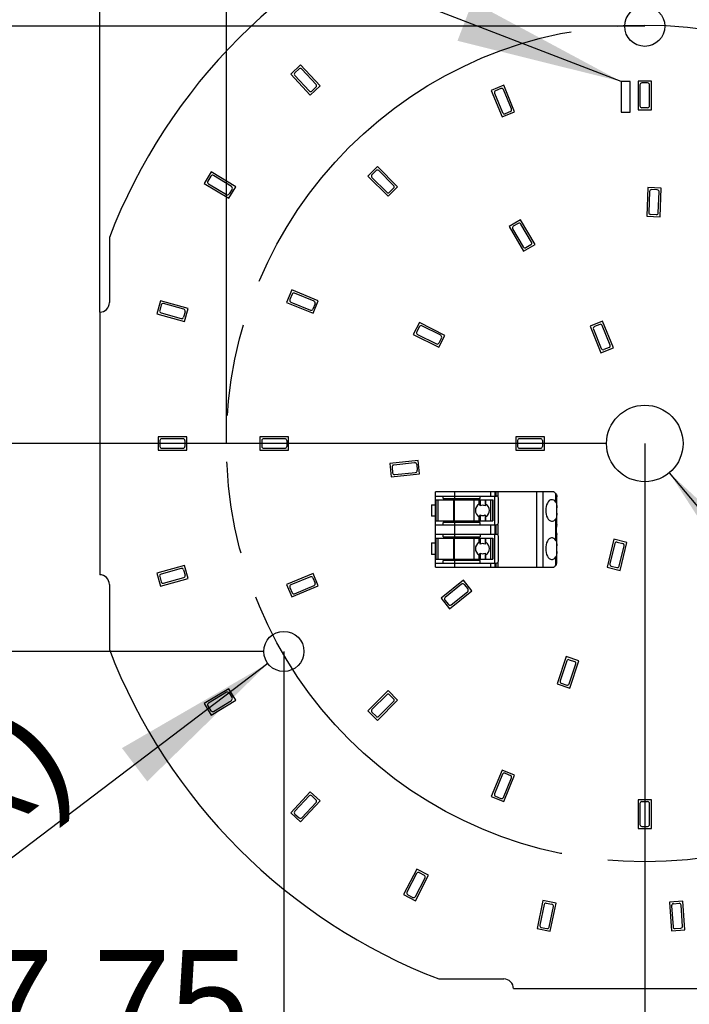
# Model space of a CAD drawing. Header units: millimetres. Extents: x 0 to 210, y 0 to 297.
# Tile 5 of 15: x 77 to 91, y 145 to 166. Entities that reach past the tile are written whole.
import ezdxf
from ezdxf.enums import TextEntityAlignment as Align

# ---------------------------------------------------------------- set-up
doc = ezdxf.new("R2010")
doc.units = ezdxf.units.MM
doc.header["$LTSCALE"] = 19.36
doc.linetypes.add('PHANTOM', pattern=[0.8, 0.45, -0.05, 0.1, -0.05, 0.1, -0.05])
doc.layers.get('0').update_dxf_attribs({"linetype": 'CONTINUOUS'})
for name, color, linetype in [('DEFAULT_3', 7, 'PHANTOM'), ('Z_DIM_2D', 7, 'CONTINUOUS'), ('Z_NOTICE', 7, 'CONTINUOUS')]:
    doc.layers.add(name, color=color, linetype=linetype)
doc.styles.get("Standard").update_dxf_attribs({"font": 'txt', "width": 0.7})
doc.styles.add('TEXTSTYLE_3', font='helveticaneueltw1g-ltcn.otf')
doc.styles.add('TEXTSTYLE_4', font='gdt', dxfattribs={"width": 0.7})
doc.dimstyles.new('DIMSTYLE_1', dxfattribs={"dimtxt": 2.1, "dimasz": 3.5, "dimexe": 1.5, "dimexo": 0, "dimgap": 0.525, "dimtad": 1, "dimdec": 3, "dimlfac": 5, "dimdsep": 46, "dimtxsty": 'TEXTSTYLE_3', "dimblk": '_FILLED', "dimblk1": '_FILLED', "dimblk2": '_FILLED', "dimcen": 0.09, "dimclrt": 5, "dimadec": 0, "dimazin": 0, "dimtol": 1, "dimtp": 0.4, "dimtm": 0.4, "dimtfac": 1, "dimtdec": 3, "dimtofl": 0, "dimtmove": 0, "dimatfit": 3, "dimldrblk": '_FILLED', "dimfxl": 0, "dimtolj": 1, "dimarcsym": 0})
doc.dimstyles.new('DIMSTYLE_2', dxfattribs={"dimtxt": 2.1, "dimasz": 3.5, "dimexe": 1.5, "dimexo": 0, "dimgap": 0.525, "dimtad": 1, "dimdec": 3, "dimlfac": 5, "dimdsep": 46, "dimtxsty": 'TEXTSTYLE_3', "dimblk": '_FILLED', "dimblk1": '_FILLED', "dimblk2": '_FILLED', "dimcen": 0.09, "dimclrt": 5, "dimadec": 0, "dimazin": 0, "dimtp": 0.3, "dimtm": 0.3, "dimtfac": 1, "dimtdec": 3, "dimtofl": 0, "dimtmove": 0, "dimatfit": 3, "dimldrblk": '_FILLED', "dimfxl": 0, "dimtolj": 1, "dimarcsym": 0})
doc.dimstyles.new('DIMSTYLE_5', dxfattribs={"dimtxt": 2.1, "dimasz": 3.5, "dimexe": 1.5, "dimexo": 0, "dimgap": 0.525, "dimtad": 1, "dimlfac": 5, "dimdsep": 46, "dimtxsty": 'TEXTSTYLE_3', "dimblk": '_FILLED', "dimblk1": '_FILLED', "dimblk2": '_FILLED', "dimcen": 0.09, "dimclrt": 5, "dimadec": 0, "dimazin": 0, "dimtp": 0.3, "dimtm": 0.3, "dimtfac": 1, "dimtofl": 0, "dimtmove": 0, "dimatfit": 3, "dimldrblk": '_FILLED', "dimfxl": 0, "dimtolj": 1, "dimarcsym": 0})
doc.dimstyles.new('DIMSTYLE_6', dxfattribs={"dimtxt": 2.1, "dimasz": 3.5, "dimexe": 1.5, "dimexo": 0, "dimtad": 1, "dimdec": 3, "dimlfac": 5, "dimdsep": 46, "dimtxsty": 'TEXTSTYLE_3', "dimblk": '_FILLED', "dimblk1": '_FILLED', "dimblk2": '_FILLED', "dimcen": 0.09, "dimclrt": 5, "dimadec": 0, "dimazin": 0, "dimtp": 0.1, "dimtm": 0.1, "dimtfac": 1, "dimtdec": 3, "dimtmove": 0, "dimatfit": 2, "dimldrblk": '_FILLED', "dimfxl": 0, "dimtolj": 1, "dimarcsym": 0})
doc.dimstyles.new('DIMSTYLE_7', dxfattribs={"dimtxt": 2.1, "dimasz": 3.5, "dimexe": 1.5, "dimexo": 0, "dimtad": 1, "dimdec": 3, "dimlfac": 5, "dimdsep": 46, "dimtxsty": 'TEXTSTYLE_3', "dimblk": '_FILLED', "dimblk1": '_FILLED', "dimblk2": '_FILLED', "dimcen": 0.09, "dimclrt": 5, "dimadec": 0, "dimazin": 0, "dimtp": 0.2, "dimtm": 0.2, "dimtfac": 1, "dimtdec": 3, "dimtmove": 0, "dimatfit": 2, "dimldrblk": '_FILLED', "dimfxl": 0, "dimtolj": 1, "dimarcsym": 0})
doc.dimstyles.new('DIMSTYLE_8', dxfattribs={"dimtxt": 2.1, "dimasz": 3.5, "dimexe": 1.5, "dimexo": 0, "dimtad": 1, "dimdec": 3, "dimlfac": 5, "dimdsep": 46, "dimtxsty": 'TEXTSTYLE_3', "dimblk": '_FILLED', "dimblk1": '_FILLED', "dimblk2": '_FILLED', "dimcen": 0.09, "dimclrt": 5, "dimadec": 0, "dimazin": 0, "dimtp": 0.3, "dimtm": 0.3, "dimtfac": 1, "dimtdec": 3, "dimtmove": 0, "dimatfit": 2, "dimldrblk": '_FILLED', "dimfxl": 0, "dimtolj": 1, "dimarcsym": 0})
doc.dimstyles.new('DIMSTYLE_9', dxfattribs={"dimtxt": 2.1, "dimasz": 3.5, "dimexe": 1.5, "dimexo": 0, "dimgap": 0.525, "dimtad": 1, "dimdec": 3, "dimdsep": 46, "dimtxsty": 'TEXTSTYLE_3', "dimblk": '_FILLED', "dimblk1": '_FILLED', "dimblk2": '_FILLED', "dimcen": 0.09, "dimclrt": 5, "dimadec": 0, "dimazin": 0, "dimtp": 0.2, "dimtm": 0.2, "dimtfac": 1, "dimtdec": 3, "dimtofl": 0, "dimtmove": 0, "dimatfit": 3, "dimldrblk": '_FILLED', "dimfxl": 0, "dimtolj": 1, "dimarcsym": 0})
doc.dimstyles.get("Standard").update_dxf_attribs({"dimtxt": 3.5, "dimasz": 3.5, "dimexe": 1.5, "dimexo": 0, "dimtad": 1, "dimdec": 3, "dimdsep": 46, "dimtxsty": 'Standard', "dimblk": '_FILLED', "dimblk1": '_FILLED', "dimblk2": '_FILLED', "dimcen": 0.09, "dimclrt": 5, "dimadec": 0, "dimazin": 0, "dimtol": 1, "dimtp": 0.001, "dimtm": 0.001, "dimtfac": 1, "dimtdec": 3, "dimtofl": 0, "dimtmove": 0, "dimatfit": 3, "dimldrblk": '_FILLED', "dimfxl": 0, "dimtolj": 1, "dimarcsym": 0})

# ---------------------------------------------------------------- blocks, each defined once
blk = doc.blocks.new('*D2')
at = {"layer": 'Z_DIM_2D', "color": 2, "linetype": 'Continuous'}
for p, q in [((78.323, 159.51), (78.323, 176.923)), ((101.123, 159.51), (101.123, 176.923)), ((78.323, 175.423), (89.723, 175.423)), ((101.123, 175.423), (89.723, 175.423))]:
    blk.add_line(p, q, dxfattribs=at)
at = {"layer": 'Z_DIM_2D', "color": 5, "linetype": 'Continuous'}
for s, height, style, p in [('114', 2.1, 'TEXTSTYLE_3', (87.632, 175.948)), ('`', 1.47, 'TEXTSTYLE_4', (90.605, 176.263)), ('0.4', 1.47, 'TEXTSTYLE_3', (92.696, 176.263))]:
    blk.add_text(s, height=height, dxfattribs=dict(at, style=style)).set_placement(p, align=Align.CENTER)
blk = doc.blocks.new('_FILLED')
at = {"color": 0, "linetype": 'ByBlock'}
blk.add_solid([(0, 0), (-1, 0.125), (-1, -0.125)], dxfattribs=at)
blk = doc.blocks.new('_NONE')
blk = doc.blocks.new('*D4')
at = {"layer": 'Z_DIM_2D', "color": 2, "linetype": 'Continuous'}
for p, q in [((82.173, 152.415), (82.173, 137.34)), ((97.273, 152.415), (97.273, 137.34)), ((82.173, 138.84), (89.723, 138.84)), ((97.273, 138.84), (89.723, 138.84))]:
    blk.add_line(p, q, dxfattribs=at)
at = {"layer": 'Z_DIM_2D', "color": 5, "linetype": 'Continuous', "style": 'TEXTSTYLE_3'}
blk.add_text('75.5', height=2.1, dxfattribs=at).set_placement((89.723, 139.365), align=Align.CENTER)
blk = doc.blocks.new('*D5')
at = {"layer": 'Z_DIM_2D', "color": 2, "linetype": 'Continuous'}
for p, q in [((89.723, 156.765), (89.723, 142.047)), ((82.173, 152.415), (82.173, 142.047)), ((85.948, 143.547), (75.096, 143.547)), ((82.173, 143.547), (85.948, 143.547)), ((89.723, 143.547), (85.948, 143.547))]:
    blk.add_line(p, q, dxfattribs=at)
at = {"layer": 'Z_DIM_2D', "color": 5, "linetype": 'Continuous', "style": 'TEXTSTYLE_3'}
blk.add_text('37.75', height=2.1, dxfattribs=at).set_placement((81.443, 144.072), align=Align.RIGHT)
blk = doc.blocks.new('*D8')
at = {"layer": 'Z_DIM_2D', "color": 2, "linetype": 'Continuous'}
for p, q in [((89.723, 165.49), (73.281, 165.49)), ((74.781, 165.49), (74.781, 161.127)), ((74.781, 156.765), (74.781, 161.127)), ((88.923, 156.765), (73.281, 156.765))]:
    blk.add_line(p, q, dxfattribs=at)
at = {"layer": 'Z_DIM_2D', "color": 5, "linetype": 'Continuous', "style": 'TEXTSTYLE_3'}
blk.add_text('43.63', height=2.1, rotation=90, dxfattribs=at).set_placement((74.256, 161.127), align=Align.CENTER)
blk = doc.blocks.new('*D9')
at = {"layer": 'Z_DIM_2D', "color": 2, "linetype": 'Continuous'}
for p, q in [((89.723, 165.49), (69.175, 165.49)), ((70.675, 165.49), (70.675, 158.952)), ((70.675, 152.415), (70.675, 158.952)), ((81.753, 152.415), (69.175, 152.415))]:
    blk.add_line(p, q, dxfattribs=at)
at = {"layer": 'Z_DIM_2D', "color": 5, "linetype": 'Continuous', "style": 'TEXTSTYLE_3'}
blk.add_text('65.38', height=2.1, rotation=90, dxfattribs=at).set_placement((70.15, 158.952), align=Align.CENTER)
blk = doc.blocks.new('*D10')
at = {"layer": 'Z_DIM_2D', "color": 2, "linetype": 'Continuous'}
blk.add_line((81.839, 152.161), (69.554, 142.837), dxfattribs=at)
at = {"layer": 'Z_DIM_2D', "color": 2, "linetype": 'Continuous', "xscale": 3.5, "yscale": 3.5, "zscale": 3.5, "rotation": 37.1995120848}
blk.add_blockref('_FILLED', (81.839, 152.161), dxfattribs=at)
at = {"layer": 'Z_DIM_2D', "color": 5, "linetype": 'Continuous'}
for s, style, p in [(' (3x)', 'TEXTSTYLE_3', (77.864, 149.803)), ('4.2', 'TEXTSTYLE_3', (74.276, 147.079)), ('n', 'TEXTSTYLE_4', (71.467, 144.948))]:
    blk.add_text(s, height=2.1, rotation=37.1995, dxfattribs=dict(at, style=style)).set_placement(p, align=Align.RIGHT)
blk = doc.blocks.new('*D11')
at = {"layer": 'Z_DIM_2D', "color": 2, "linetype": 'Continuous'}
blk.add_line((90.237, 156.152), (103.46, 140.363), dxfattribs=at)
at = {"layer": 'Z_DIM_2D', "color": 2, "linetype": 'Continuous', "xscale": 3.5, "yscale": 3.5, "zscale": 3.5, "rotation": 129.9457228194}
blk.add_blockref('_FILLED', (90.237, 156.152), dxfattribs=at)
at = {"layer": 'Z_DIM_2D', "color": 5, "linetype": 'Continuous'}
for s, style, p in [('n', 'TEXTSTYLE_4', (101.159, 143.928)), ('8', 'TEXTSTYLE_3', (102.957, 141.781))]:
    blk.add_text(s, height=2.1, rotation=-50.0543, dxfattribs=dict(at, style=style)).set_placement(p)
blk = doc.blocks.new('*D12')
at = {"layer": 'Z_DIM_2D', "color": 2, "linetype": 'Continuous'}
blk.add_line((100.258, 151.019), (109.879, 145.773), dxfattribs=at)
at = {"layer": 'Z_DIM_2D', "color": 2, "linetype": 'Continuous', "xscale": 3.5, "yscale": 3.5, "zscale": 3.5, "rotation": 151.3938922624}
blk.add_blockref('_FILLED', (100.258, 151.019), dxfattribs=at)
at = {"layer": 'Z_DIM_2D', "color": 5, "linetype": 'Continuous'}
for s, style, p in [('n', 'TEXTSTYLE_4', (103.958, 149.6)), ('120', 'TEXTSTYLE_3', (106.416, 148.259))]:
    blk.add_text(s, height=2.1, rotation=-28.6061, dxfattribs=dict(at, style=style)).set_placement(p)
blk = doc.blocks.new('*D13')
at = {"layer": 'Z_DIM_2D', "color": 2, "linetype": 'Continuous'}
for p, q in [((80.973, 156.766), (80.976, 172.223)), ((98.473, 156.763), (98.476, 172.22)), ((80.975, 170.723), (89.725, 170.722)), ((98.475, 170.72), (89.725, 170.722))]:
    blk.add_line(p, q, dxfattribs=at)
at = {"layer": 'Z_DIM_2D', "color": 5, "linetype": 'Continuous'}
for s, style, p in [('87.25', 'TEXTSTYLE_3', (91.125, 171.247)), ('n', 'TEXTSTYLE_4', (86.552, 171.247))]:
    blk.add_text(s, height=2.1, dxfattribs=dict(at, style=style)).set_placement(p, align=Align.CENTER)

msp = doc.modelspace()

# ---------------------------------------------------------------- linework, layer by layer
at = {"color": 7, "linetype": 'Continuous'}
for p, q in [((82.52218, 164.68036), (82.31754, 164.48924)), ((82.93171, 164.24185), (82.52218, 164.68036)), ((82.31754, 164.48924), (82.72708, 164.05074)), ((89.22818, 164.33485), (89.22818, 163.69485)), ((89.41818, 164.33485), (89.22818, 164.33485)), ((89.41818, 163.69485), (89.41818, 164.33485)), ((89.58318, 164.34485), (89.58318, 163.74485)), ((89.86318, 164.34485), (89.58318, 164.34485)), ((89.86318, 163.74485), (89.86318, 164.34485)), ((82.72708, 164.05074), (82.93171, 164.24185)), ((86.77192, 164.25566), (86.51323, 164.14851)), ((86.51323, 164.14851), (86.74284, 163.59418)), ((87.00153, 163.70133), (86.77192, 164.25566)), ((89.58318, 163.74485), (89.86318, 163.74485)), ((86.74284, 163.59418), (87.00153, 163.70133)), ((89.22818, 163.69485), (89.41818, 163.69485)), ((84.12996, 162.55606), (83.93197, 162.35807)), ((84.55423, 162.13179), (84.12996, 162.55606)), ((80.65363, 162.44402), (80.50815, 162.20478)), ((81.16628, 162.13227), (80.65363, 162.44402)), ((83.93197, 162.35807), (84.35624, 161.9338)), ((80.50815, 162.20478), (81.0208, 161.89303)), ((81.0208, 161.89303), (81.16628, 162.13227)), ((84.35624, 161.9338), (84.55423, 162.13179)), ((89.78696, 162.11631), (89.76411, 161.51674)), ((90.06675, 162.10565), (89.78696, 162.11631)), ((90.04391, 161.50608), (90.06675, 162.10565)), ((87.12476, 161.44356), (86.88362, 161.30126)), ((87.4297, 160.92683), (87.12476, 161.44356)), ((89.76411, 161.51674), (90.04391, 161.50608)), ((86.88362, 161.30126), (87.18855, 160.78453)), ((78.52318, 161.07299), (78.52318, 159.71033)), ((87.18855, 160.78453), (87.4297, 160.92683)), ((82.33953, 159.97482), (82.23238, 159.71614)), ((82.89386, 159.74521), (82.33953, 159.97482)), ((79.59155, 159.74899), (79.51601, 159.47937)), ((80.16931, 159.58711), (79.59155, 159.74899)), ((82.23238, 159.71614), (82.78671, 159.48652)), ((82.78671, 159.48652), (82.89386, 159.74521)), ((78.32318, 159.51033), (78.32318, 154.01832)), ((79.51601, 159.47937), (80.09376, 159.3175)), ((80.09376, 159.3175), (80.16931, 159.58711)), ((85.00775, 159.29603), (84.88182, 159.04594)), ((85.54364, 159.02618), (85.00775, 159.29603)), ((88.84155, 159.3207), (88.58193, 159.21581)), ((88.58193, 159.21581), (88.8067, 158.6595)), ((89.06631, 158.76439), (88.84155, 159.3207)), ((84.88182, 159.04594), (85.41772, 158.7761)), ((85.41772, 158.7761), (85.54364, 159.02618)), ((88.8067, 158.6595), (89.06631, 158.76439)), ((79.54266, 156.90485), (79.54266, 156.62485)), ((80.14266, 156.90485), (79.54266, 156.90485)), ((80.14266, 156.62485), (80.14266, 156.90485)), ((81.67318, 156.90485), (81.67318, 156.62485)), ((82.27318, 156.90485), (81.67318, 156.90485)), ((82.27318, 156.62485), (82.27318, 156.90485)), ((87.02318, 156.90485), (87.02318, 156.62485)), ((87.62318, 156.90485), (87.02318, 156.90485)), ((87.62318, 156.62485), (87.62318, 156.90485)), ((79.54266, 156.62485), (80.14266, 156.62485)), ((81.67318, 156.62485), (82.27318, 156.62485)), ((87.02318, 156.62485), (87.62318, 156.62485)), ((84.98457, 156.40758), (84.38785, 156.34486)), ((84.38785, 156.34486), (84.41712, 156.06639)), ((85.01383, 156.12911), (84.98457, 156.40758)), ((84.41712, 156.06639), (85.01383, 156.12911)), ((85.34318, 154.17485), (85.34318, 155.75485)), ((87.81825, 155.75485), (85.34318, 155.75485)), ((85.26318, 155.48485), (85.26318, 155.24485)), ((85.26318, 155.48485), (85.34318, 155.48485)), ((85.34318, 155.66485), (86.62318, 155.66485)), ((85.36318, 155.58485), (86.5448, 155.58485)), ((85.40318, 155.14485), (85.40318, 155.58485)), ((85.50318, 155.61485), (85.50318, 155.66485)), ((85.50318, 155.61485), (86.28318, 155.61485)), ((86.15015, 155.58485), (86.15015, 155.14485)), ((86.25969, 155.4943), (86.25969, 155.58485)), ((86.28318, 155.61485), (86.28318, 155.66485)), ((86.28358, 155.58485), (86.28358, 155.45887)), ((86.38345, 155.58485), (86.38345, 155.45858)), ((86.399, 155.49165), (86.399, 155.58485)), ((86.5448, 155.14485), (86.5448, 155.58485)), ((86.58318, 155.66485), (86.58318, 155.06485)), ((86.66318, 155.10485), (86.66318, 155.62485)), ((87.88318, 155.07163), (87.88318, 155.6509)), ((86.28358, 155.27084), (86.28358, 155.14485)), ((86.38345, 155.27113), (86.38345, 155.14485)), ((85.34318, 155.24485), (85.26318, 155.24485)), ((85.34318, 155.06485), (86.62318, 155.06485)), ((85.36318, 155.14485), (86.5448, 155.14485)), ((85.50318, 155.06485), (85.50318, 155.11485)), ((86.28318, 155.11485), (85.50318, 155.11485)), ((86.25969, 155.14485), (86.25969, 155.23541)), ((86.28318, 155.06485), (86.28318, 155.11485)), ((86.399, 155.14485), (86.399, 155.23806)), ((85.34318, 154.86485), (86.62318, 154.86485)), ((85.50318, 154.81485), (85.50318, 154.86485)), ((86.28318, 154.86485), (86.28318, 154.81485)), ((86.58318, 154.86485), (86.58318, 154.26485)), ((87.88318, 154.27881), (87.88318, 154.85808)), ((85.26318, 154.68485), (85.26318, 154.44485)), ((85.26318, 154.68485), (85.34318, 154.68485)), ((85.36318, 154.78485), (86.5448, 154.78485)), ((85.40318, 154.34485), (85.40318, 154.78485)), ((85.50318, 154.81485), (86.28318, 154.81485)), ((86.15015, 154.78485), (86.15015, 154.34485)), ((86.25969, 154.6943), (86.25969, 154.78485)), ((86.28358, 154.78485), (86.28358, 154.65887)), ((86.38345, 154.78485), (86.38345, 154.65858)), ((86.399, 154.69165), (86.399, 154.78485)), ((86.5448, 154.34485), (86.5448, 154.78485)), ((86.66318, 154.30485), (86.66318, 154.82485)), ((89.0793, 154.7611), (88.93415, 154.17892)), ((89.35098, 154.69336), (89.0793, 154.7611)), ((89.20583, 154.11119), (89.35098, 154.69336)), ((85.34318, 154.44485), (85.26318, 154.44485)), ((86.28358, 154.47084), (86.28358, 154.34485)), ((86.38345, 154.47113), (86.38345, 154.34485)), ((85.34318, 154.26485), (86.62318, 154.26485)), ((85.36318, 154.34485), (86.5448, 154.34485)), ((85.50318, 154.26485), (85.50318, 154.31485)), ((86.28318, 154.31485), (85.50318, 154.31485)), ((86.25969, 154.34485), (86.25969, 154.43541)), ((86.28318, 154.26485), (86.28318, 154.31485)), ((86.399, 154.34485), (86.399, 154.43806)), ((80.09376, 154.21221), (79.51601, 154.05033)), ((79.51601, 154.05033), (79.59155, 153.78072)), ((80.16931, 153.94259), (80.09376, 154.21221)), ((82.7867, 154.04321), (82.23237, 153.8136)), ((82.89385, 153.78452), (82.7867, 154.04321)), ((85.34318, 154.17485), (87.81825, 154.17485)), ((88.93415, 154.17892), (89.20583, 154.11119)), ((79.59155, 153.78072), (80.16931, 153.94259)), ((85.92996, 153.90241), (85.46188, 153.52704)), ((86.10513, 153.68397), (85.92996, 153.90241)), ((78.52318, 153.81833), (78.52318, 152.45672)), ((82.23237, 153.8136), (82.33952, 153.55491)), ((82.33952, 153.55491), (82.89385, 153.78452)), ((85.63705, 153.3086), (86.10513, 153.68397)), ((85.46188, 153.52704), (85.63705, 153.3086)), ((88.07968, 152.30604), (87.88884, 151.7372)), ((88.34514, 152.21699), (88.07968, 152.30604)), ((88.1543, 151.64814), (88.34514, 152.21699)), ((81.0208, 151.63668), (80.50815, 151.32493)), ((81.16628, 151.39744), (81.0208, 151.63668)), ((84.35624, 151.5959), (83.93197, 151.17164)), ((84.55423, 151.39791), (84.35624, 151.5959)), ((87.88884, 151.7372), (88.1543, 151.64814)), ((80.65363, 151.08569), (81.16628, 151.39744)), ((84.12996, 150.97365), (84.55423, 151.39791)), ((80.50815, 151.32493), (80.65363, 151.08569)), ((83.93197, 151.17164), (84.12996, 150.97365)), ((86.74284, 149.93553), (86.51323, 149.3812)), ((87.00153, 149.82838), (86.74284, 149.93553)), ((86.77192, 149.27405), (87.00153, 149.82838)), ((82.72708, 149.47897), (82.31754, 149.04047)), ((82.93171, 149.28785), (82.72708, 149.47897)), ((86.51323, 149.3812), (86.77192, 149.27405)), ((89.86318, 149.31485), (89.58318, 149.31485)), ((89.58318, 149.31485), (89.58318, 148.71485)), ((89.86318, 148.71485), (89.86318, 149.31485)), ((82.52218, 148.84935), (82.93171, 149.28785)), ((82.31754, 149.04047), (82.52218, 148.84935)), ((89.58318, 148.71485), (89.86318, 148.71485)), ((84.95222, 147.86162), (84.67618, 147.32889)), ((85.20083, 147.7328), (84.95222, 147.86162)), ((84.92479, 147.20007), (85.20083, 147.7328)), ((84.67618, 147.32889), (84.92479, 147.20007)), ((87.59395, 147.20655), (87.47188, 146.6191)), ((87.86809, 147.14959), (87.59395, 147.20655)), ((87.74602, 146.56213), (87.86809, 147.14959)), ((90.51822, 147.1932), (90.23888, 147.17409)), ((90.23888, 147.17409), (90.27982, 146.57549)), ((90.55917, 146.5946), (90.51822, 147.1932)), ((87.47188, 146.6191), (87.74602, 146.56213)), ((90.27982, 146.57549), (90.55917, 146.5946)), ((85.41505, 145.56485), (86.77528, 145.56485)), ((86.97528, 145.36485), (92.57313, 145.36485))]:
    msp.add_line(p, q, dxfattribs=at)
at = {"color": 9, "linetype": 'Continuous'}
for p, q in [((82.49101, 164.59652), (82.40331, 164.51461)), ((82.84787, 164.27302), (82.54755, 164.59459)), ((82.40138, 164.45808), (82.7017, 164.13651)), ((82.84594, 164.21648), (82.75824, 164.13458)), ((86.71332, 164.18809), (86.60245, 164.14217)), ((86.93396, 163.75993), (86.76558, 164.16644)), ((89.62318, 164.26485), (89.62318, 163.82485)), ((89.78318, 164.30485), (89.66318, 164.30485)), ((89.82318, 163.82485), (89.82318, 164.26485)), ((86.5808, 164.0899), (86.74918, 163.6834)), ((89.78318, 163.78485), (89.66318, 163.78485)), ((86.91231, 163.70767), (86.80145, 163.66175)), ((80.64624, 162.35488), (80.58389, 162.25235)), ((81.07715, 162.13966), (80.7012, 162.36828)), ((84.10168, 162.47121), (84.01683, 162.38635)), ((84.01683, 162.32978), (84.32795, 162.01866)), ((84.46937, 162.16008), (84.15825, 162.47121)), ((80.59729, 162.19739), (80.97323, 161.96878)), ((81.09054, 162.0847), (81.02819, 161.98217)), ((84.46937, 162.10351), (84.38452, 162.01866)), ((89.98529, 162.06872), (89.86538, 162.07329)), ((89.82388, 162.03484), (89.80713, 161.59516)), ((90.00699, 161.58755), (90.02374, 162.02723)), ((89.96549, 161.5491), (89.84558, 161.55367)), ((86.95873, 161.25269), (87.18234, 160.87375)), ((87.07619, 161.36846), (86.97285, 161.30747)), ((87.35459, 160.9754), (87.13097, 161.35434)), ((87.34047, 160.92062), (87.23712, 160.85963)), ((82.34587, 159.8856), (82.29995, 159.77474)), ((82.80464, 159.73887), (82.39814, 159.90725)), ((79.60849, 159.66117), (79.57611, 159.54562)), ((80.08148, 159.57018), (79.6578, 159.68889)), ((82.3216, 159.72248), (82.72811, 159.55409)), ((82.82629, 159.68661), (82.78037, 159.57574)), ((79.60384, 159.49631), (80.02752, 159.3776)), ((80.1092, 159.52087), (80.07683, 159.40532)), ((85.0075, 159.20658), (84.95353, 159.09941)), ((85.4542, 159.02643), (85.06121, 159.22432)), ((88.78236, 159.25364), (88.67109, 159.20869)), ((88.99925, 158.82358), (88.83443, 159.23154)), ((84.97126, 159.04569), (85.36425, 158.8478)), ((85.47194, 158.97272), (85.41797, 158.86554)), ((88.64899, 159.15662), (88.81382, 158.74865)), ((88.97715, 158.7715), (88.86589, 158.72655)), ((79.58266, 156.82485), (79.58266, 156.70485)), ((80.06266, 156.86485), (79.62266, 156.86485)), ((80.10266, 156.82485), (80.10266, 156.70485)), ((81.71318, 156.82485), (81.71318, 156.70485)), ((82.19318, 156.86485), (81.75318, 156.86485)), ((82.23318, 156.82485), (82.23318, 156.70485)), ((87.06318, 156.82485), (87.06318, 156.70485)), ((87.54318, 156.86485), (87.10318, 156.86485)), ((87.58318, 156.82485), (87.58318, 156.70485)), ((79.62266, 156.66485), (80.06266, 156.66485)), ((81.75318, 156.66485), (82.19318, 156.66485)), ((87.10318, 156.66485), (87.54318, 156.66485)), ((84.90918, 156.35943), (84.47159, 156.31344)), ((84.95315, 156.32383), (84.96569, 156.20449)), ((84.436, 156.26948), (84.44854, 156.15014)), ((84.4925, 156.11454), (84.93009, 156.16053)), ((85.74318, 155.75485), (85.74318, 155.66485)), ((86.50193, 155.66485), (86.50193, 155.75485)), ((86.58854, 155.75485), (86.58854, 155.66485)), ((86.61163, 155.66485), (86.61163, 155.75485)), ((86.64627, 155.75485), (86.64627, 155.65751)), ((87.46318, 154.17485), (87.46318, 155.75485)), ((87.59308, 155.75485), (87.59308, 154.17485)), ((87.86308, 155.53885), (87.86308, 155.71379)), ((85.36318, 155.14485), (85.36318, 155.58485)), ((85.73142, 155.14485), (85.73142, 155.58485)), ((85.73838, 155.58485), (85.73838, 155.14485)), ((85.74009, 155.66485), (85.74009, 155.61485)), ((86.50067, 155.14485), (86.50067, 155.58485)), ((86.5427, 155.58485), (86.5427, 155.14485)), ((85.74009, 155.11485), (85.74009, 155.06485)), ((85.74318, 155.06485), (85.74318, 154.86485)), ((86.50193, 154.86485), (86.50193, 155.06485)), ((86.58854, 155.06485), (86.58854, 154.86485)), ((86.61163, 154.86485), (86.61163, 155.06485)), ((86.64627, 155.07219), (86.64627, 154.85751)), ((87.86308, 154.73885), (87.86308, 155.19086)), ((85.74009, 154.86485), (85.74009, 154.81485)), ((85.36318, 154.34485), (85.36318, 154.78485)), ((85.73142, 154.34485), (85.73142, 154.78485)), ((85.73838, 154.78485), (85.73838, 154.34485)), ((86.50067, 154.34485), (86.50067, 154.78485)), ((86.5427, 154.78485), (86.5427, 154.34485)), ((89.09876, 154.6738), (88.99231, 154.24687)), ((89.14725, 154.70294), (89.26368, 154.67391)), ((89.18637, 154.19849), (89.29282, 154.62542)), ((85.74009, 154.31485), (85.74009, 154.26485)), ((85.74318, 154.26485), (85.74318, 154.17485)), ((86.50193, 154.17485), (86.50193, 154.26485)), ((86.58854, 154.26485), (86.58854, 154.17485)), ((86.61163, 154.17485), (86.61163, 154.26485)), ((86.64627, 154.27219), (86.64627, 154.17485)), ((87.86308, 154.21592), (87.86308, 154.39086)), ((80.02752, 154.15211), (79.60384, 154.0334)), ((80.07683, 154.12439), (80.1092, 154.00884)), ((89.02145, 154.19838), (89.13788, 154.16935)), ((79.57611, 153.98409), (79.60849, 153.86854)), ((79.6578, 153.84082), (80.08148, 153.95953)), ((82.7281, 153.97564), (82.32159, 153.80726)), ((82.78036, 153.95399), (82.82628, 153.84312)), ((82.29994, 153.75499), (82.34586, 153.64413)), ((82.39813, 153.62248), (82.80463, 153.79086)), ((85.89258, 153.82115), (85.54932, 153.54588)), ((85.67444, 153.38986), (86.0177, 153.66513)), ((85.94881, 153.81497), (86.02388, 153.72136)), ((85.54314, 153.48965), (85.61821, 153.39604)), ((88.09216, 152.21747), (87.95221, 151.80032)), ((88.1428, 152.24267), (88.25657, 152.20451)), ((88.14183, 151.73671), (88.28177, 152.15386)), ((80.97323, 151.56093), (80.59729, 151.33232)), ((87.97741, 151.74968), (88.09118, 151.71151)), ((80.7012, 151.16143), (81.07715, 151.39005)), ((81.02819, 151.54754), (81.09054, 151.44501)), ((84.32795, 151.51105), (84.01683, 151.19992)), ((84.15825, 151.0585), (84.46937, 151.36963)), ((84.38452, 151.51105), (84.46937, 151.4262)), ((80.58389, 151.27736), (80.64624, 151.17482)), ((84.01683, 151.14335), (84.10168, 151.0585)), ((86.74918, 149.84631), (86.5808, 149.4398)), ((86.76558, 149.36327), (86.93396, 149.76977)), ((86.80145, 149.86796), (86.91231, 149.82204)), ((82.7017, 149.3932), (82.40138, 149.07163)), ((82.75824, 149.39513), (82.84594, 149.31322)), ((86.60245, 149.38754), (86.71332, 149.34162)), ((82.54755, 148.93512), (82.84787, 149.25669)), ((89.62318, 149.23485), (89.62318, 148.79485)), ((89.66318, 149.27485), (89.78318, 149.27485)), ((89.82318, 148.79485), (89.82318, 149.23485)), ((82.40331, 149.0151), (82.49101, 148.93319)), ((89.66318, 148.75485), (89.78318, 148.75485)), ((84.95093, 147.77219), (84.7485, 147.38152)), ((84.92608, 147.28951), (85.12851, 147.68018)), ((85.00485, 147.7893), (85.11139, 147.73409)), ((84.76561, 147.3276), (84.87216, 147.27239)), ((87.61684, 147.12009), (87.52732, 146.68929)), ((87.66414, 147.15111), (87.78163, 147.1267)), ((87.72313, 146.6486), (87.81266, 147.0794)), ((90.28424, 147.09701), (90.31427, 146.65803)), ((90.32142, 147.13964), (90.44114, 147.14783)), ((90.5138, 146.67168), (90.48378, 147.11066)), ((87.55834, 146.64199), (87.67583, 146.61757)), ((90.35691, 146.62086), (90.47663, 146.62904))]:
    msp.add_line(p, q, dxfattribs=at)
at = {"color": 7, "linetype": 'Continuous'}
for centre, radius in [((89.72318, 165.48985), 0.42), ((89.72318, 156.76485), 0.8), ((82.17318, 152.41485), 0.42)]:
    msp.add_circle(centre, radius, dxfattribs=at)
for centre, radius, start, end in [((89.72317, 156.76486), 11.99999, 111.039431, 158.960552), ((82.51831, 164.56728), 0.04, 43.04348, 133.04348), ((82.43061, 164.48538), 0.04, 133.04348, 223.04348), ((82.73094, 164.16381), 0.04, 223.04348, 313.04348), ((82.81864, 164.24572), 0.04, 313.04348, 43.04348), ((86.61776, 164.10521), 0.04, 112.5, 202.5), ((86.72862, 164.15113), 0.04, 22.5, 112.5), ((89.66318, 164.26485), 0.04, 90, 180), ((89.78318, 164.26485), 0.04, 0, 90), ((86.89701, 163.74463), 0.04, 292.5, 22.5), ((89.66318, 163.82485), 0.04, 180, 270), ((89.78318, 163.82485), 0.04, 270, 360), ((86.78614, 163.69871), 0.04, 202.5, 292.5), ((84.12996, 162.44292), 0.04, 45, 135), ((80.68042, 162.3341), 0.04, 58.69565, 148.69565), ((84.04511, 162.35807), 0.04, 135, 225), ((80.61807, 162.23157), 0.04, 148.69565, 238.69565), ((81.05636, 162.10548), 0.04, 328.69565, 58.69565), ((84.44109, 162.13179), 0.04, 315, 45), ((89.86385, 162.03332), 0.04, 87.81819, 177.81819), ((89.98377, 162.02875), 0.04, 357.81819, 87.81819), ((80.99401, 162.00295), 0.04, 238.69565, 328.69565), ((84.35624, 162.04694), 0.04, 225, 315), ((89.8471, 161.59364), 0.04, 177.81819, 267.81819), ((89.96702, 161.58907), 0.04, 267.81819, 357.81819), ((86.99318, 161.27302), 0.04, 120.54546, 210.54546), ((87.09652, 161.33401), 0.04, 30.54546, 120.54546), ((87.21679, 160.89408), 0.04, 210.54546, 300.54546), ((87.32014, 160.95507), 0.04, 300.54546, 30.54546), ((82.38283, 159.8703), 0.04, 67.49982, 157.49982), ((78.32318, 159.71033), 0.2, 270.000921, 360), ((79.647, 159.65037), 0.04, 74.34783, 164.34783), ((82.33691, 159.75943), 0.04, 157.49982, 247.49982), ((82.78933, 159.70192), 0.04, 337.49982, 67.49982), ((79.61463, 159.53482), 0.04, 164.34783, 254.34783), ((80.03831, 159.41611), 0.04, 254.34783, 344.34783), ((80.07069, 159.53166), 0.04, 344.34783, 74.34783), ((82.74341, 159.59105), 0.04, 247.49982, 337.49982), ((85.04322, 159.18859), 0.04, 63.27273, 153.27273), ((88.68608, 159.1716), 0.04, 112, 202), ((88.79734, 159.21655), 0.04, 22, 112), ((84.98925, 159.08142), 0.04, 153.27273, 243.27273), ((85.43621, 158.99071), 0.04, 333.27273, 63.27273), ((85.38224, 158.88353), 0.04, 243.27273, 333.27273), ((88.96217, 158.80859), 0.04, 292, 22), ((88.8509, 158.76364), 0.04, 202, 292), ((79.62266, 156.82485), 0.04, 90, 180), ((80.06266, 156.82485), 0.04, 0, 90), ((81.75318, 156.82485), 0.04, 90, 180), ((82.19318, 156.82485), 0.04, 0, 90), ((87.10318, 156.82485), 0.04, 90, 180), ((87.54318, 156.82485), 0.04, 0, 90), ((79.62266, 156.70485), 0.04, 180, 270), ((80.06266, 156.70485), 0.04, 270, 360), ((81.75318, 156.70485), 0.04, 180, 270), ((82.19318, 156.70485), 0.04, 270, 360), ((87.10318, 156.70485), 0.04, 180, 270), ((87.54318, 156.70485), 0.04, 270, 360), ((84.47578, 156.27366), 0.04, 95.99999, 185.99999), ((84.91337, 156.31965), 0.04, 5.99999, 95.99999), ((84.48832, 156.15432), 0.04, 185.99999, 275.99999), ((84.92591, 156.20031), 0.04, 275.99999, 5.99999), ((86.32367, 155.36485), 0.1444, 116.299543, 243.700339), ((86.33034, 155.36485), 0.1442, 298.438327, 61.562152), ((86.62318, 155.62485), 0.04, 0, 90), ((86.33324, 155.36514), 0.10607, 61.749933, 117.915015), ((86.33324, 155.36456), 0.10607, 242.084985, 298.250067), ((86.62318, 155.10485), 0.04, 270, 360), ((86.62318, 154.82485), 0.04, 0, 90), ((86.32367, 154.56485), 0.1444, 116.299543, 243.700339), ((86.33324, 154.56514), 0.10607, 61.749933, 117.915015), ((86.33034, 154.56485), 0.1442, 298.438327, 61.562152), ((89.13757, 154.66412), 0.04, 76.00001, 166.00001), ((89.25401, 154.63509), 0.04, 346.00001, 76.00001), ((86.33324, 154.56456), 0.10607, 242.084985, 298.250067), ((86.62318, 154.30485), 0.04, 270.011489, 360), ((89.03113, 154.23719), 0.04, 166.00001, 256.00001), ((79.61463, 153.99488), 0.04, 105.65217, 195.65217), ((80.03831, 154.11359), 0.04, 15.65217, 105.65217), ((89.14756, 154.20816), 0.04, 256.00001, 346.00001), ((78.32318, 153.81833), 0.2, 0, 90.00063), ((79.647, 153.87933), 0.04, 195.65217, 285.65217), ((80.07069, 153.99804), 0.04, 285.65217, 15.65217), ((82.7434, 153.93868), 0.04, 22.5, 112.5), ((82.78933, 153.82782), 0.04, 292.5, 22.5), ((85.9176, 153.78995), 0.04, 38.72726, 128.72726), ((82.3369, 153.7703), 0.04, 112.5, 202.5), ((82.38282, 153.65943), 0.04, 202.5, 292.5), ((85.99267, 153.69633), 0.04, 308.72726, 38.72726), ((85.57434, 153.51468), 0.04, 128.72726, 218.72726), ((85.64942, 153.42106), 0.04, 218.72726, 308.72726), ((89.72317, 156.76484), 11.99999, 201.039431, 248.960552), ((88.13008, 152.20475), 0.04, 71.45454, 161.45454), ((88.24385, 152.16658), 0.04, 341.45454, 71.45454), ((87.99013, 151.7876), 0.04, 161.45454, 251.45454), ((80.99401, 151.52676), 0.04, 31.30434, 121.30434), ((88.1039, 151.74943), 0.04, 251.45454, 341.45454), ((81.05636, 151.42423), 0.04, 301.30434, 31.30434), ((84.35624, 151.48277), 0.04, 45, 135), ((84.44109, 151.39791), 0.04, 315, 45), ((80.61807, 151.29814), 0.04, 121.30434, 211.30434), ((80.68042, 151.19561), 0.04, 211.30434, 301.30434), ((84.04511, 151.17164), 0.04, 135, 225), ((84.12996, 151.08679), 0.04, 225, 315), ((86.78614, 149.831), 0.04, 67.5, 157.5), ((86.89701, 149.78508), 0.04, 337.5, 67.5), ((82.73094, 149.3659), 0.04, 46.95652, 136.95652), ((82.81864, 149.28399), 0.04, 316.95652, 46.95652), ((86.61776, 149.4245), 0.04, 157.5, 247.5), ((86.72862, 149.37857), 0.04, 247.5, 337.5), ((89.66318, 149.23485), 0.04, 90, 180), ((89.78318, 149.23485), 0.04, 0, 90), ((82.43061, 149.04433), 0.04, 136.95652, 226.95652), ((82.51831, 148.96242), 0.04, 226.95652, 316.95652), ((89.66318, 148.79485), 0.04, 180, 270), ((89.78318, 148.79485), 0.04, 270, 360), ((84.98644, 147.75379), 0.04, 62.6087, 152.6087), ((85.09299, 147.69858), 0.04, 332.6087, 62.6087), ((84.78402, 147.36312), 0.04, 152.6087, 242.6087), ((84.89056, 147.30791), 0.04, 242.6087, 332.6087), ((87.656, 147.11195), 0.04, 78.26087, 168.26087), ((87.77349, 147.08753), 0.04, 348.26087, 78.26087), ((90.32415, 147.09974), 0.04, 93.91304, 183.91304), ((90.44387, 147.10793), 0.04, 3.91304, 93.91304), ((87.56648, 146.68115), 0.04, 168.26087, 258.26087), ((87.68397, 146.65674), 0.04, 258.26087, 348.26087), ((90.35418, 146.66076), 0.04, 183.91304, 273.91304), ((90.4739, 146.66895), 0.04, 273.91304, 3.91304), ((86.77871, 145.36828), 0.1966, 359.000063, 91.00051)]:
    msp.add_arc(centre, radius, start, end, dxfattribs=at)
for centre, major_axis, start_param, end_param in [((87.72251, 155.3473), (0, 0.44), -0.58638913, -0.38641616), ((87.78072, 155.36485), (0, 0.225), -0.6867361, 3.82832875), ((87.78072, 154.56485), (0, 0.225), -0.6867361, 3.82832875), ((87.72251, 154.58241), (0, 0.44), -2.75517649, -2.55520353)]:
    msp.add_ellipse(centre, major_axis=major_axis, ratio=0.57735027, start_param=start_param, end_param=end_param, dxfattribs=at)
for points, knots in [([(87.86308, 155.71379), (87.8738, 155.70146), (87.88212, 155.67896), (87.88318, 155.65681), (87.88318, 155.6509)], [0, 0, 0, 0, 0.73412817, 1, 1, 1, 1]), ([(86.28358, 155.45887), (86.28203, 155.4629), (86.27633, 155.47594), (86.268, 155.48869), (86.25969, 155.4943)], [0, 0, 0, 0, 0.30100725, 1, 1, 1, 1]), ([(86.399, 155.49165), (86.3974, 155.48984), (86.39029, 155.4798), (86.38617, 155.46802), (86.38345, 155.45858)], [0, 0, 0, 0, 0.19736243, 1, 1, 1, 1]), ([(87.86308, 155.53885), (87.87353, 155.52402), (87.88335, 155.48327), (87.88318, 155.44369), (87.88318, 155.42188)], [0, 0, 0, 0, 0.45401717, 1, 1, 1, 1]), ([(86.25969, 155.23541), (86.26211, 155.23704), (86.27291, 155.24671), (86.27946, 155.26014), (86.28358, 155.27084)], [0, 0, 0, 0, 0.20254598, 1, 1, 1, 1]), ([(86.38345, 155.27113), (86.38447, 155.26757), (86.38823, 155.256), (86.39336, 155.24444), (86.399, 155.23806)], [0, 0, 0, 0, 0.30324175, 1, 1, 1, 1]), ([(87.88318, 155.30783), (87.88318, 155.28602), (87.88335, 155.24644), (87.87353, 155.20569), (87.86308, 155.19086)], [0, 0, 0, 0, 0.54597522, 1, 1, 1, 1]), ([(87.87962, 155.04), (87.87831, 155.03483), (87.87184, 155.01031), (87.86761, 154.98492), (87.86761, 154.96485)], [0, 0, 0, 0, 0.20992083, 1, 1, 1, 1]), ([(87.86761, 154.96485), (87.86761, 154.95775), (87.869, 154.9323), (87.87513, 154.90747), (87.87962, 154.88971)], [0, 0, 0, 0, 0.27949312, 1, 1, 1, 1]), ([(86.28358, 154.65887), (86.28203, 154.6629), (86.27633, 154.67594), (86.268, 154.68869), (86.25969, 154.6943)], [0, 0, 0, 0, 0.30100725, 1, 1, 1, 1]), ([(86.399, 154.69165), (86.3974, 154.68984), (86.39029, 154.6798), (86.38617, 154.66802), (86.38345, 154.65858)], [0, 0, 0, 0, 0.19736243, 1, 1, 1, 1]), ([(87.86308, 154.73885), (87.87353, 154.72402), (87.88335, 154.68327), (87.88318, 154.64369), (87.88318, 154.62188)], [0, 0, 0, 0, 0.45401717, 1, 1, 1, 1]), ([(86.25969, 154.43541), (86.26211, 154.43704), (86.27291, 154.44671), (86.27946, 154.46014), (86.28358, 154.47084)], [0, 0, 0, 0, 0.20254598, 1, 1, 1, 1]), ([(86.38345, 154.47113), (86.38447, 154.46757), (86.38823, 154.456), (86.39336, 154.44444), (86.399, 154.43806)], [0, 0, 0, 0, 0.30324175, 1, 1, 1, 1]), ([(87.88318, 154.50783), (87.88318, 154.48602), (87.88335, 154.44644), (87.87353, 154.40569), (87.86308, 154.39086)], [0, 0, 0, 0, 0.54597522, 1, 1, 1, 1]), ([(87.86308, 154.21592), (87.8738, 154.22825), (87.88216, 154.25073), (87.88318, 154.27289), (87.88318, 154.27881)], [0, 0, 0, 0, 0.73391422, 1, 1, 1, 1])]:
    msp.add_open_spline(points, degree=3, knots=knots, dxfattribs=at)
for points in [[(87.88318, 155.07163), (87.88318, 155.06102), (87.88222, 155.05028), (87.87962, 155.04)], [(87.87962, 154.88971), (87.88222, 154.87942), (87.88318, 154.86869), (87.88318, 154.85808)]]:
    msp.add_open_spline(points, degree=3, dxfattribs=at)
at = {"layer": 'DEFAULT_3', "color": 8, "linetype": 'PHANTOM'}
msp.add_circle((89.72318, 156.76485), 8.75, dxfattribs=at)

# ---------------------------------------------------------------- dimensions: what is measured, and where the dimension line sits
at = {"layer": 'Z_DIM_2D', "color": 2, "linetype": 'Continuous'}
for base, p1, p2, dimstyle, picture, middle in [((101.12318, 175.423), (78.32318, 159.51033), (101.12318, 159.51033), 'DIMSTYLE_1', '*D2', (89.72318, 175.423)), ((97.27318, 138.83976), (82.17318, 152.41485), (97.27318, 152.41485), 'DIMSTYLE_2', '*D4', (89.72318, 138.83976))]:
    dim = msp.add_linear_dim(base=base, p1=p1, p2=p2, dimstyle=dimstyle, override={"dimblk1": 'NONE', "dimblk2": 'NONE', "dimsah": 1}, dxfattribs=at)
    dim.commit()
    dim.dimension.update_dxf_attribs({"geometry": picture, "text_midpoint": middle, "dimtype": 160})
dim = msp.add_linear_dim(base=(98.47547, 170.72025), p1=(80.97318, 156.76629), p2=(98.47318, 156.76341), angle=359.990572, text='%%c<>', dimstyle='DIMSTYLE_9', override={"dimblk1": 'NONE', "dimblk2": 'NONE', "dimsah": 1}, dxfattribs=at)
dim.commit()
dim.dimension.update_dxf_attribs({"geometry": '*D13', "text_midpoint": (89.72522, 170.72169), "dimtype": 160})
for base, p1, p2, angle, dimstyle, picture, middle in [((70.6751907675, 152.4148538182), (89.7231784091, 165.4898538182), (81.7531784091, 152.4148538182), 270, 'DIMSTYLE_5', '*D9', (70.6751907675, 158.9484353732)), ((74.7809285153, 156.7648538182), (89.7231784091, 165.4898538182), (88.9231784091, 156.7648538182), 270, 'DIMSTYLE_5', '*D8', (74.7809285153, 161.111679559)), ((82.17318, 143.54747), (89.72318, 156.76485), (82.17318, 152.41485), 180, 'DIMSTYLE_2', '*D5', (78.26564, 143.54747))]:
    dim = msp.add_linear_dim(base=base, p1=p1, p2=p2, angle=angle, dimstyle=dimstyle, override={"dimblk1": 'NONE', "dimblk2": 'NONE', "dimsah": 1}, dxfattribs=at)
    dim.commit()
    dim.dimension.update_dxf_attribs({"geometry": picture, "text_midpoint": middle, "dimtype": 160})
for p1, p2, text, dimstyle, picture, middle in [((100.25836, 151.01943), (79.18801, 162.51027), '%%c<>', 'DIMSTYLE_8', '*D12', (107.54678, 148.83863)), ((90.23683, 156.15153), (89.20953, 157.37818), '%%c<>', 'DIMSTYLE_7', '*D11', (103.31561, 142.98786)), ((81.83863, 152.16093), (82.50772, 152.66878), '%%c<> (3x)', 'DIMSTYLE_6', '*D10', (72.91567, 147.36546))]:
    dim = msp.add_diameter_dim_2p(p1=p1, p2=p2, text=text, dimstyle=dimstyle, override={"dimpost": '<>'}, dxfattribs=at)
    dim.commit()
    dim.dimension.update_dxf_attribs({"geometry": picture, "text_midpoint": middle, "dimtype": 163})

# ---------------------------------------------------------------- leaders
at = {"layer": 'Z_NOTICE', "color": 2, "linetype": 'Continuous'}
msp.add_leader([(89.22818, 164.33485), (78.05132, 168.64693), (77.04437, 168.64693)], dimstyle='Standard', override={"dimtad": 0}, dxfattribs=at)

doc.saveas('drawing.dxf')
